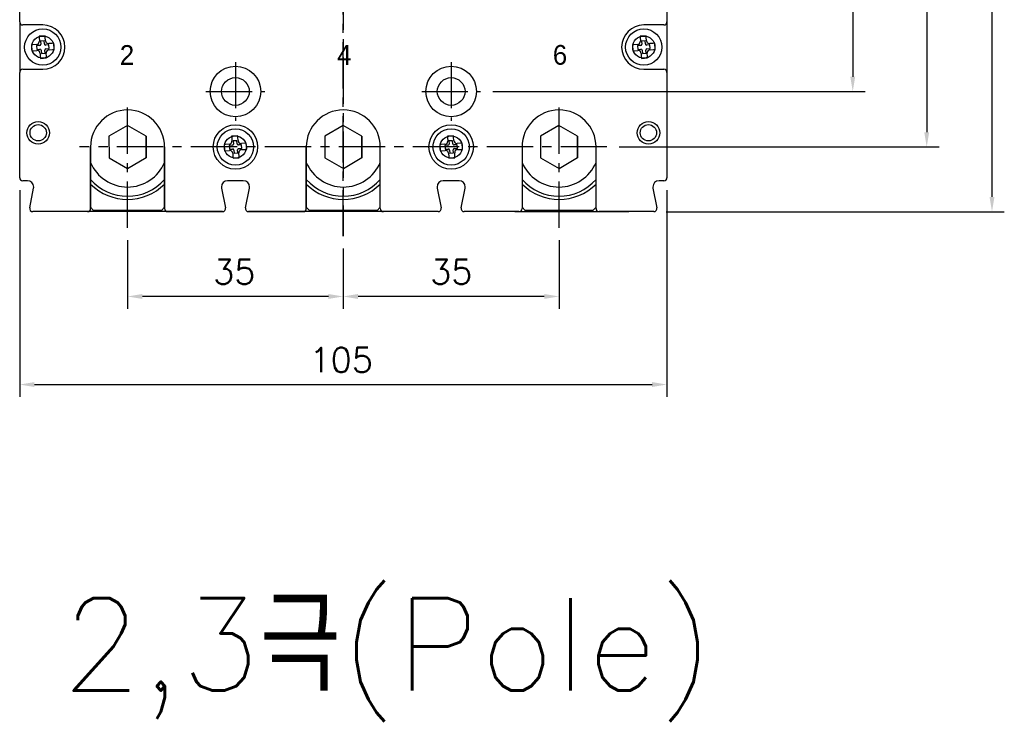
# Model space of a CAD drawing. Extents: x -403 to 2710, y -907 to 1745.
# Tile 4 of 12: x -33 to 126, y 1310 to 1423. Entities that reach past the tile are written whole.
import ezdxf

# ---------------------------------------------------------------- set-up
doc = ezdxf.new("R2010")
doc.units = 0
doc.header["$LTSCALE"] = 3
doc.header["$MEASUREMENT"] = 0
doc.linetypes.add('CENTER', pattern=[2, 1.25, -0.25, 0.25, -0.25])
doc.layers.get('0').update_dxf_attribs({"linetype": 'CONTINUOUS'})
doc.layers.get('Defpoints').update_dxf_attribs({"linetype": 'CONTINUOUS'})
doc.layers.add('cen', color=1, linetype='CENTER')
doc.layers.add('di', color=3, linetype='CONTINUOUS')
doc.styles.add('KIM', font='ROMANS.shx', dxfattribs={"height": 5, "bigfont": 'GSG1.shx'})
doc.styles.add('ROMANS', font='romans')
doc.styles.get("Standard").update_dxf_attribs({"font": 'romans.shx', "height": 4, "bigfont": 'ghs.shx'})
doc.dimstyles.new('STANDARD$0', dxfattribs={"dimtxt": 5, "dimasz": 5, "dimexe": 1, "dimexo": 2, "dimgap": 2, "dimtad": 1, "dimdec": 4, "dimzin": 12, "dimdsep": 46, "dimtxsty": 'KIM', "dimcen": -1, "dimdle": 0.1, "dimadec": 0, "dimazin": 0, "dimtfac": 1, "dimtdec": 4, "dimtmove": 0, "dimatfit": 3, "dimfxl": 0, "dimtolj": 1, "dimtzin": 0, "dimarcsym": 0})

# ---------------------------------------------------------------- blocks, each defined once
blk = doc.blocks.new('*D44')
at = {"layer": 'Defpoints', "color": 0}
for p in [(-33.41, 1396.93), (71.59, 1396.93), (71.59, 1363.38)]:
    blk.add_point(p, dxfattribs=at)
at = {"layer": 'di'}
for p, q in [((-33.41, 1394.93), (-33.41, 1361.38)), ((71.59, 1394.93), (71.59, 1361.38)), ((-31.01, 1363.38), (69.19, 1363.38))]:
    blk.add_line(p, q, dxfattribs=at)
for points in [[(-31.01, 1363.78), (-31.01, 1362.98), (-33.41, 1363.38)], [(69.19, 1363.78), (69.19, 1362.98), (71.59, 1363.38)]]:
    blk.add_solid(points, dxfattribs=at)
at = {"layer": 'di', "insert": (18.76, 1367.38), "char_height": 4, "attachment_point": 5}
blk.add_mtext('\\A1;105', dxfattribs=at)
blk = doc.blocks.new('XHARHSFHSH')
at = {"color": 7, "linetype": 'Continuous'}
for p, q in [((-1589.37, 100.83), (-1590.36, 100.77)), ((-1590.36, 100.77), (-1590.35, 100.54)), ((-1589.35, 100.6), (-1589.37, 100.83)), ((-1591.35, 99.4), (-1591.58, 99.39)), ((-1591.58, 99.39), (-1591.51, 98.39)), ((-1590.78, 99.44), (-1591.35, 99.4)), ((-1590.27, 99.27), (-1590.77, 99.24)), ((-1590.77, 99.24), (-1590.73, 98.64)), ((-1590.35, 100.54), (-1590.31, 99.97)), ((-1589.51, 100.02), (-1590.11, 99.98)), ((-1590.11, 99.98), (-1590.08, 99.48)), ((-1589.48, 99.52), (-1589.51, 100.02)), ((-1589.31, 100.04), (-1589.35, 100.6)), ((-1588.77, 99.37), (-1589.27, 99.34)), ((-1588.21, 99.61), (-1588.78, 99.57)), ((-1588.73, 98.77), (-1588.77, 99.37)), ((-1587.98, 99.62), (-1588.21, 99.61)), ((-1587.92, 98.62), (-1587.98, 99.62)), ((-1591.51, 98.39), (-1591.28, 98.4)), ((-1591.28, 98.4), (-1590.71, 98.44)), ((-1590.73, 98.64), (-1590.23, 98.67)), ((-1590.18, 97.97), (-1590.15, 97.41)), ((-1590.02, 98.49), (-1589.98, 97.99)), ((-1589.98, 97.99), (-1589.38, 98.03)), ((-1589.38, 98.03), (-1589.42, 98.53)), ((-1589.23, 98.74), (-1588.73, 98.77)), ((-1589.15, 97.47), (-1589.18, 98.04)), ((-1589.13, 97.24), (-1589.15, 97.47)), ((-1588.72, 98.57), (-1588.15, 98.61)), ((-1588.15, 98.61), (-1587.92, 98.62)), ((-1590.15, 97.41), (-1590.13, 97.18)), ((-1590.13, 97.18), (-1589.13, 97.24))]:
    blk.add_line(p, q, dxfattribs=at)
at = {"color": 7, "linetype": 'Continuous', "flags": 128}
for points in [[(-1590.78, 99.44), (-1590.62, 99.48), (-1590.47, 99.57), (-1590.37, 99.7), (-1590.32, 99.86), (-1590.31, 99.97)], [(-1589.31, 100.04), (-1589.28, 99.87), (-1589.18, 99.73), (-1589.05, 99.63), (-1588.89, 99.57), (-1588.78, 99.57)], [(-1590.18, 97.97), (-1590.22, 98.14), (-1590.31, 98.28), (-1590.44, 98.38), (-1590.6, 98.44), (-1590.71, 98.44)], [(-1588.72, 98.57), (-1588.88, 98.53), (-1589.02, 98.44), (-1589.13, 98.31), (-1589.18, 98.15), (-1589.18, 98.04)]]:
    blk.add_lwpolyline(points, dxfattribs=at)
at = {"color": 7, "linetype": 'Continuous'}
blk.add_circle((-1589.75, 99.01), 2.95, dxfattribs=at)
for centre, start, end in [((-1590.28, 99.47), 273.7155, 3.7155), ((-1589.28, 99.54), 183.7155, 273.7155), ((-1590.21, 98.47), 3.7155, 93.7155), ((-1589.22, 98.54), 93.7155, 183.7155)]:
    blk.add_arc(centre, 0.2, start, end, dxfattribs=at)
blk = doc.blocks.new('*D46')
at = {"layer": 'Defpoints', "color": 0}
for p in [(-15.91, 1388.82), (19.09, 1387.43), (-15.91, 1377.67)]:
    blk.add_point(p, dxfattribs=at)
at = {"layer": 'di'}
for p, q in [((-15.91, 1386.82), (-15.91, 1375.67)), ((19.09, 1385.43), (19.09, 1375.67)), ((16.69, 1377.67), (-13.51, 1377.67))]:
    blk.add_line(p, q, dxfattribs=at)
for points in [[(-13.51, 1378.07), (-13.51, 1377.27), (-15.91, 1377.67)], [(16.69, 1378.07), (16.69, 1377.27), (19.09, 1377.67)]]:
    blk.add_solid(points, dxfattribs=at)
at = {"layer": 'di', "insert": (1.4, 1381.67), "char_height": 4, "attachment_point": 5}
blk.add_mtext('\\A1;35', dxfattribs=at)
blk = doc.blocks.new('*D47')
at = {"layer": 'Defpoints', "color": 0}
for p in [(54.09, 1388.82), (19.09, 1387.43), (19.09, 1377.67)]:
    blk.add_point(p, dxfattribs=at)
at = {"layer": 'di'}
for p, q in [((54.09, 1386.82), (54.09, 1375.67)), ((19.09, 1385.43), (19.09, 1375.67)), ((51.69, 1377.67), (21.49, 1377.67))]:
    blk.add_line(p, q, dxfattribs=at)
for points in [[(21.49, 1378.07), (21.49, 1377.27), (19.09, 1377.67)], [(51.69, 1378.07), (51.69, 1377.27), (54.09, 1377.67)]]:
    blk.add_solid(points, dxfattribs=at)
at = {"layer": 'di', "insert": (36.61, 1381.67), "char_height": 4, "attachment_point": 5}
blk.add_mtext('\\A1;35', dxfattribs=at)
blk = doc.blocks.new('*D49')
at = {"layer": 'Defpoints', "color": 0}
for p in [(61.87, 1545.93), (61.87, 1401.93), (113.74, 1401.93)]:
    blk.add_point(p, dxfattribs=at)
at = {"layer": 'di'}
for p, q in [((63.87, 1545.93), (115.74, 1545.93)), ((113.74, 1543.53), (113.74, 1404.33)), ((63.87, 1401.93), (115.74, 1401.93))]:
    blk.add_line(p, q, dxfattribs=at)
for points in [[(113.34, 1543.53), (114.14, 1543.53), (113.74, 1545.93)], [(113.34, 1404.33), (114.14, 1404.33), (113.74, 1401.93)]]:
    blk.add_solid(points, dxfattribs=at)
at = {"layer": 'di', "insert": (109.74, 1473.52), "char_height": 4, "attachment_point": 5, "rotation": 90}
blk.add_mtext('\\A1;144', dxfattribs=at)
blk = doc.blocks.new('*D50')
at = {"layer": 'Defpoints', "color": 0}
for p in [(41.37, 1536.93), (41.37, 1410.93), (101.74, 1410.93)]:
    blk.add_point(p, dxfattribs=at)
at = {"layer": 'di'}
for p, q in [((43.37, 1536.93), (103.74, 1536.93)), ((101.74, 1534.53), (101.74, 1413.33)), ((43.37, 1410.93), (103.74, 1410.93))]:
    blk.add_line(p, q, dxfattribs=at)
for points in [[(101.34, 1534.53), (102.14, 1534.53), (101.74, 1536.93)], [(101.34, 1413.33), (102.14, 1413.33), (101.74, 1410.93)]]:
    blk.add_solid(points, dxfattribs=at)
at = {"layer": 'di', "insert": (97.74, 1473.93), "char_height": 4, "attachment_point": 5, "rotation": 90}
blk.add_mtext('\\A1;126', dxfattribs=at)
blk = doc.blocks.new('*D80')
at = {"layer": 'Defpoints', "color": 0}
for p in [(69.48, 1556.43), (69.48, 1391.43), (124.33, 1391.43)]:
    blk.add_point(p, dxfattribs=at)
at = {"layer": 'di'}
for p, q in [((71.48, 1556.43), (126.33, 1556.43)), ((124.33, 1554.03), (124.33, 1393.83)), ((71.48, 1391.43), (126.33, 1391.43))]:
    blk.add_line(p, q, dxfattribs=at)
for points in [[(123.93, 1554.03), (124.73, 1554.03), (124.33, 1556.43)], [(123.93, 1393.83), (124.73, 1393.83), (124.33, 1391.43)]]:
    blk.add_solid(points, dxfattribs=at)
at = {"layer": 'di', "insert": (120.33, 1474.03), "char_height": 4, "attachment_point": 5, "rotation": 90}
blk.add_mtext('\\A1;165', dxfattribs=at)

msp = doc.modelspace()

# ---------------------------------------------------------------- linework, layer by layer
at = {"color": 7}
for p, q in [((-33.4073, 1422.2313), (-33.4073, 1423.9783)), ((71.5927, 1423.9783), (71.5927, 1422.2313)), ((-33.4073, 1422.2313), (-33.4073, 1414.0313)), ((-29.6573, 1421.7313), (-32.9073, 1421.7313)), ((71.0927, 1421.7313), (67.8427, 1421.7313)), ((71.5927, 1422.2313), (71.5927, 1414.0313)), ((-33.4073, 1396.9313), (-33.4073, 1414.0313)), ((-32.9073, 1414.5313), (-29.6573, 1414.5313)), ((67.8427, 1414.5313), (71.0927, 1414.5313)), ((71.5927, 1414.0313), (71.5927, 1396.9313)), ((-12.9073, 1403.6813), (-12.9073, 1400.1813)), ((22.0927, 1403.6813), (22.0927, 1400.1813)), ((57.0927, 1403.6813), (57.0927, 1400.1813)), ((-21.9073, 1401.9313), (-21.9073, 1395.4313)), ((-9.9073, 1395.4313), (-9.9073, 1401.9313)), ((13.0927, 1401.9313), (13.0927, 1395.4313)), ((25.0927, 1395.4313), (25.0927, 1401.9313)), ((48.0927, 1401.9313), (48.0927, 1395.4313)), ((60.0927, 1395.4313), (60.0927, 1401.9313)), ((-32.1271, 1396.4313), (-32.9073, 1396.4313)), ((2.8729, 1396.4313), (0.3125, 1396.4313)), ((37.8729, 1396.4313), (35.3125, 1396.4313)), ((71.0927, 1396.4313), (70.3125, 1396.4313)), ((-31.7877, 1392.0294), (-31.1465, 1395.2352)), ((-31.1465, 1395.2352), (-31.1271, 1395.4313)), ((-21.9073, 1395.4313), (-21.9073, 1391.9313)), ((-9.9073, 1391.9313), (-9.9073, 1395.4313)), ((-0.6875, 1395.4313), (-0.6681, 1395.2352)), ((-0.6681, 1395.2352), (-0.0269, 1392.0294)), ((3.2123, 1392.0294), (3.8535, 1395.2352)), ((3.8535, 1395.2352), (3.8729, 1395.4313)), ((13.0927, 1395.4313), (13.0927, 1391.9313)), ((25.0927, 1391.9313), (25.0927, 1395.4313)), ((34.3125, 1395.4313), (34.3319, 1395.2352)), ((34.3319, 1395.2352), (34.9731, 1392.0294)), ((38.2123, 1392.0294), (38.8535, 1395.2352)), ((38.8535, 1395.2352), (38.8729, 1395.4313)), ((48.0927, 1395.4313), (48.0927, 1391.9313)), ((60.0927, 1391.9313), (60.0927, 1395.4313)), ((69.3125, 1395.4313), (69.3319, 1395.2352)), ((69.3319, 1395.2352), (69.9731, 1392.0294)), ((-22.4073, 1391.4313), (-31.2974, 1391.4313)), ((-0.5172, 1391.4313), (-9.4073, 1391.4313)), ((12.5927, 1391.4313), (3.7026, 1391.4313)), ((34.4828, 1391.4313), (25.5927, 1391.4313)), ((47.5927, 1391.4313), (38.7026, 1391.4313)), ((54.0927, 1391.4313), (65.3927, 1391.4313)), ((69.4828, 1391.4313), (60.5927, 1391.4313)), ((69.4828, 1391.4313), (65.3927, 1391.4313)), ((69.4828, 1391.4313), (65.3927, 1391.4313))]:
    msp.add_line(p, q, dxfattribs=at)
at = {"color": 7, "linetype": 'Continuous'}
for p, q in [((-21.9073, 1395.4313), (-21.9073, 1401.9313)), ((-9.9073, 1401.9313), (-9.9073, 1395.4313)), ((13.0927, 1395.4313), (13.0927, 1401.9313)), ((-21.9073, 1391.9313), (-21.9073, 1395.4313)), ((-9.9073, 1395.4313), (-9.9073, 1391.9313)), ((13.0927, 1391.9313), (13.0927, 1395.4313)), ((-9.4073, 1391.4313), (-22.4073, 1391.4313)), ((-21.9073, 1392.1869), (-21.4073, 1391.6313)), ((-10.4073, 1391.6313), (-21.4073, 1391.6313)), ((-10.4073, 1391.6313), (-9.9073, 1392.1869)), ((-9.4073, 1391.4313), (-0.5172, 1391.4313)), ((3.7026, 1391.4313), (12.5927, 1391.4313)), ((26.2838, 1391.4313), (12.5927, 1391.4313)), ((13.0927, 1392.1869), (13.5927, 1391.6313)), ((24.5927, 1391.6313), (13.5927, 1391.6313)), ((24.5927, 1391.6313), (25.0927, 1392.1869)), ((29.8927, 1391.4313), (26.2838, 1391.4313)), ((46.9016, 1391.4313), (43.2927, 1391.4313)), ((46.9016, 1391.4313), (61.2838, 1391.4313)), ((48.0927, 1392.1869), (48.5927, 1391.6313)), ((59.5927, 1391.6313), (48.5927, 1391.6313)), ((59.5927, 1391.6313), (60.0927, 1392.1869)), ((64.8927, 1391.4313), (61.2838, 1391.4313)), ((64.8927, 1391.4313), (65.3927, 1391.4313))]:
    msp.add_line(p, q, dxfattribs=at)
at = {"color": 7}
for points in [[(-12.9073, 1403.6813), (-15.9228, 1405.4044), (-18.9228, 1403.6544), (-18.9073, 1400.1813), (-15.8918, 1398.4583), (-12.8918, 1400.2083)], [(22.0927, 1403.6813), (19.0772, 1405.4044), (16.0772, 1403.6544), (16.0927, 1400.1813), (19.1082, 1398.4583), (22.1082, 1400.2083)], [(57.0927, 1403.6813), (54.0772, 1405.4044), (51.0772, 1403.6544), (51.0927, 1400.1813), (54.1082, 1398.4583), (57.1082, 1400.2083)]]:
    msp.add_lwpolyline(points, close=True, dxfattribs=at)
for centre, radius in [((-29.6573, 1418.1313), 1.8), ((67.8427, 1418.1313), 1.8), ((1.5927, 1410.9313), 4.1), ((36.5927, 1410.9313), 4.1), ((36.5927, 1410.9313), 4.1), ((1.5927, 1410.9313), 2.25), ((36.5927, 1410.9313), 2.25), ((-30.4073, 1404.2313), 1.825), ((68.5927, 1404.2313), 1.825), ((-30.4073, 1404.2313), 1.325), ((1.5927, 1401.9313), 3.6), ((36.5927, 1401.9313), 3.6), ((68.5927, 1404.2313), 1.325), ((1.5927, 1401.9313), 1.8), ((36.5927, 1401.9313), 1.8)]:
    msp.add_circle(centre, radius, dxfattribs=at)
for centre, radius, start, end in [((-32.9073, 1422.2313), 0.5, 180, 270), ((-29.6573, 1418.1313), 3.6, 270, 90), ((67.8427, 1418.1313), 3.6, 90, 270), ((71.0927, 1422.2313), 0.5, 270, 0), ((-32.9073, 1414.0313), 0.5, 90, 180), ((71.0927, 1414.0313), 0.5, 0, 90), ((-15.9073, 1401.9313), 6, 0, 180), ((19.0927, 1401.9313), 6, 0, 180), ((54.0927, 1401.9313), 6, 0, 180), ((-15.9073, 1401.9313), 6.5, 202.619865, 337.380135), ((19.0927, 1401.9313), 6.5, 202.619865, 337.380135), ((54.0927, 1401.9313), 6.5, 202.619865, 337.380135), ((-32.9073, 1396.9313), 0.5, 180, 270), ((-32.1271, 1395.4313), 1, 0, 90), ((-15.9073, 1401.9313), 8, 221.409622, 318.590378), ((0.3125, 1395.4313), 1, 90, 180), ((2.8729, 1395.4313), 1, 0, 90), ((19.0927, 1401.9313), 8, 221.409622, 318.590378), ((35.3125, 1395.4313), 1, 90, 180), ((37.8729, 1395.4313), 1, 0, 90), ((54.0927, 1401.9313), 8, 221.409622, 318.590378), ((70.3125, 1395.4313), 1, 90, 180), ((71.0927, 1396.9313), 0.5, 270, 0), ((-15.9073, 1401.9313), 8.5, 225.099128, 314.900872), ((19.0927, 1401.9313), 8.5, 225.099128, 314.900872), ((54.0927, 1401.9313), 8.5, 225.099128, 314.900872), ((-31.2974, 1391.9313), 0.5, 168.690068, 270), ((-22.4073, 1391.9313), 0.5, 270, 0), ((-9.4073, 1391.9313), 0.5, 180, 270), ((-0.5172, 1391.9313), 0.5, 270, 11.309932), ((3.7026, 1391.9313), 0.5, 168.690068, 270), ((12.5927, 1391.9313), 0.5, 270, 0), ((25.5927, 1391.9313), 0.5, 180, 270), ((34.4828, 1391.9313), 0.5, 270, 11.309932), ((38.7026, 1391.9313), 0.5, 168.690068, 270), ((47.5927, 1391.9313), 0.5, 270, 0), ((60.5927, 1391.9313), 0.5, 180, 270), ((69.4828, 1391.9313), 0.5, 270, 11.309932)]:
    msp.add_arc(centre, radius, start, end, dxfattribs=at)
at = {"color": 7, "linetype": 'Continuous'}
for centre, radius, start, end in [((-15.9073, 1401.9313), 6, 0, 180), ((19.0927, 1401.9313), 6, 90, 180), ((-22.4073, 1391.9313), 0.5, 270, 0), ((-9.4073, 1391.9313), 0.5, 180, 270), ((12.5927, 1391.9313), 0.5, 270, 0)]:
    msp.add_arc(centre, radius, start, end, dxfattribs=at)
at = {"layer": 'cen', "ltscale": 2}
for p, q in [((19.0927, 1560.4313), (19.0927, 1387.4313)), ((19.0927, 1387.4313), (19.0927, 1560.4313)), ((1.5927, 1415.7068), (1.5927, 1406.1558)), ((36.5927, 1415.7068), (36.5927, 1406.1558)), ((-3.1828, 1410.9313), (6.3682, 1410.9313)), ((31.8172, 1410.9313), (41.3682, 1410.9313)), ((-15.9073, 1388.8158), (-15.9073, 1409.5417)), ((54.0927, 1388.8158), (54.0927, 1409.5417)), ((61.8693, 1401.9313), (-23.6839, 1401.9313))]:
    msp.add_line(p, q, dxfattribs=at)

# ---------------------------------------------------------------- block references
at = {"layer": 'di'}
for p in [(1560.0909, 1319.1262), (1657.5909, 1319.1262)]:
    msp.add_blockref('XHARHSFHSH', p, dxfattribs=at)
at = {"layer": 'di', "color": 7}
for p in [(1591.3409, 1302.9262), (1626.3409, 1302.9262)]:
    msp.add_blockref('XHARHSFHSH', p, dxfattribs=at)

# ---------------------------------------------------------------- texts
at = {"color": 7, "char_height": 3.2, "width": 2.88, "attachment_point": 5, "style": 'ROMANS'}
for s, insert in [('{\\fHY헤드라인M|b0|i0|c129|p18;2}', (-15.9988, 1416.8559)), ('{\\fHY헤드라인M|b0|i0|c129|p18;4}', (19.2476, 1416.8559)), ('{\\fHY헤드라인M|b0|i0|c129|p18;6}', (54.2476, 1416.8559))]:
    msp.add_mtext(s, dxfattribs=dict(at, insert=insert))
at = {"layer": 'di', "insert": (-26.5639, 1328.7175), "char_height": 15, "width": 116.395968, "attachment_point": 1}
msp.add_mtext('{\\Fromans,hgs|c129;2,3극(Pole)}', dxfattribs=at)

# ---------------------------------------------------------------- dimensions: what is measured, and where the dimension line sits
at = {"layer": 'di'}
for base, p1, p2, picture, middle in [((124.3283, 1391.4313), (69.4828, 1556.4313), (69.4828, 1391.4313), '*D80', (124.3283, 1474.031)), ((113.7362, 1401.9313), (61.8693, 1545.9313), (61.8693, 1401.9313), '*D49', (113.7362, 1473.5228)), ((101.7441, 1410.9313), (41.3682, 1536.9313), (41.3682, 1410.9313), '*D50', (101.7441, 1473.9313))]:
    dim = msp.add_linear_dim(base=base, p1=p1, p2=p2, angle=90, dimstyle='STANDARD$0', override={"dimtxt": 4, "dimasz": 2.4, "dimexe": 2, "dimdec": 2, "dimzin": 8, "dimtxsty": 'Standard', "dimcen": 0, "dimdle": 0, "dimclrd": 256, "dimclre": 256, "dimclrt": 256, "dimadec": 2, "dimazin": 2, "dimtfac": 0.6, "dimtdec": 2, "dimtzin": 8, "dimlwd": 65535, "dimlwe": 65535}, dxfattribs=at)
    dim.commit()
    dim.dimension.update_dxf_attribs({"geometry": picture, "text_midpoint": middle, "dimtype": 160})
for base, p1, p2, picture, middle in [((71.5927, 1363.3795), (-33.4073, 1396.9313), (71.5927, 1396.9313), '*D44', (18.7561, 1363.3795)), ((-15.9073, 1377.6723), (19.0927, 1387.4313), (-15.9073, 1388.8158), '*D46', (1.3986, 1377.6723)), ((19.0927, 1377.6723), (54.0927, 1388.8158), (19.0927, 1387.4313), '*D47', (36.611, 1377.6723))]:
    dim = msp.add_linear_dim(base=base, p1=p1, p2=p2, dimstyle='STANDARD$0', override={"dimtxt": 4, "dimasz": 2.4, "dimexe": 2, "dimdec": 2, "dimzin": 8, "dimtxsty": 'Standard', "dimcen": 0, "dimdle": 0, "dimclrd": 256, "dimclre": 256, "dimclrt": 256, "dimadec": 2, "dimazin": 2, "dimtfac": 0.6, "dimtdec": 2, "dimtzin": 8, "dimlwd": 65535, "dimlwe": 65535}, dxfattribs=at)
    dim.commit()
    dim.dimension.update_dxf_attribs({"geometry": picture, "text_midpoint": middle, "dimtype": 160})

doc.saveas('drawing.dxf')
